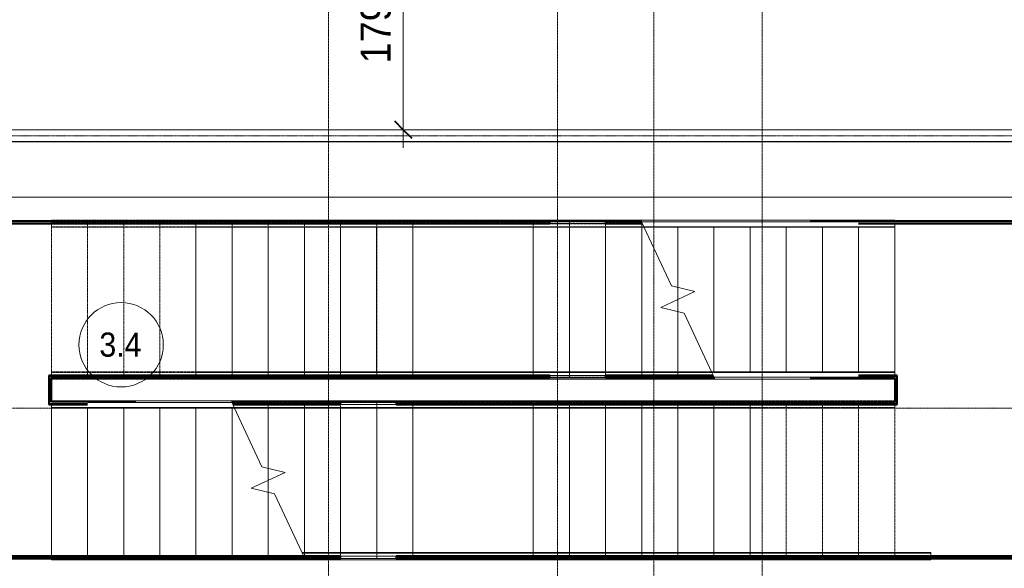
# Model space of a CAD drawing. Header units: millimetres. Extents: x 5617 to 183965, y 7718 to 172958.
# Tile 82 of 120: x 69762 to 77935, y 20870 to 25423. Entities that reach past the tile are written whole.
import ezdxf

# ---------------------------------------------------------------- set-up
doc = ezdxf.new("R2010")
doc.units = ezdxf.units.MM
for name, pattern in [('ADSK_Линия сетки', [25, 20, -2.5, 0, -2.5]), ('Линия сетки', [25, 20, -2.5, 0, -2.5]), ('Осевая', [14, 10, -2, 0, -2]), ('Сверху', [3.96875, 2.38125, -1.5875]), ('Штрих_3_1_5_', [4.5, 3, -1.5])]:
    doc.linetypes.add(name, pattern=pattern)
for name, color, linetype, lineweight in [('Кабельные лотки', 7, 'Continuous', 18), ('Лестницы', 7, 'Continuous', 18), ('Марки помещений', 7, 'Continuous', 20), ('Ограждение', 7, 'Continuous', 18), ('Осевая линия', 7, 'Осевая', 18), ('Оси', 7, 'Continuous', 9), ('Перекрытия', 7, 'Continuous', 18), ('Поручни', 7, 'Continuous', 18), ('Размеры', 7, 'Continuous', 9), ('Размеры-100', 7, 'Continuous', 9), ('Стены', 7, 'Continuous', 18), ('Стены разрез', 7, 'Continuous', 40), ('Стены штриховка', 7, 'Continuous', 40)]:
    doc.layers.add(name, color=color, linetype=linetype, lineweight=lineweight)
doc.styles.add('Arial', font='arial.ttf', dxfattribs={"width": 0.9, "height": 250})
doc.styles.add('Arial_3', font='arial.ttf', dxfattribs={"width": 0.9, "height": 200})
doc.dimstyles.new('Основной_2_5_мм', dxfattribs={"dimscale": 304.8, "dimtxt": 255.06485, "dimasz": 0.463911, "dimexe": 0.492126, "dimexo": 0.492126, "dimgap": 0.098425, "dimtad": 1, "dimdec": 0, "dimdsep": 46, "dimtxsty": 'Arial', "dimblk1": 'OBLIQUE', "dimblk2": 'OBLIQUE', "dimsah": 1, "dimcen": 0.09, "dimdle": 0.492126, "dimazin": 2, "dimtfac": 1, "dimtdec": 4, "dimtix": 1, "dimtmove": 0, "dimatfit": 3, "dimfxl": 1, "dimtvp": 1, "dimtolj": 1, "dimtzin": 0, "dimlwd": 20, "dimlwe": 20, "dimarcsym": 2})

# ---------------------------------------------------------------- blocks, each defined once
blk = doc.blocks.new('Ограждение - Ограждение-2688054-МКСС_К4_L05_18_600_')
at = {"layer": 'Поручни', "color": 254, "true_color": 0xcccccc}
for p, q in [((107196.5, 14211.1), (108699.6, 14211.1)), ((107217.7, 14156.1), (108699.6, 14156.1)), ((107220, 14151.1), (108699.6, 14151.1)), ((108699.6, 14211.1), (109399.6, 14211.1)), ((108699.6, 14156.1), (109399.6, 14156.1)), ((108699.6, 14151.1), (109399.6, 14151.1)), ((109399.6, 14211.1), (109699.6, 14211.1)), ((109399.6, 14156.1), (109699.6, 14156.1)), ((109399.6, 14151.1), (109699.6, 14151.1)), ((109699.6, 14211.1), (111499.6, 14211.1)), ((109699.6, 14156.1), (111499.6, 14156.1)), ((109699.6, 14151.1), (111499.6, 14151.1)), ((111499.6, 14211.1), (111499.6, 14201.5)), ((111499.6, 14181.5), (111499.6, 14156.1)), ((111499.6, 14156.1), (111499.6, 14151.1))]:
    blk.add_line(p, q, dxfattribs=at)
blk = doc.blocks.new('Ограждение - Ограждение-2688064-МКСС_К4_L05_18_600_')
at = {"layer": 'Поручни', "color": 254, "true_color": 0xcccccc}
for p, q in [((107779.2, 12951.9), (108699.6, 12951.9)), ((107781.5, 12946.9), (108699.6, 12946.9)), ((108699.6, 12951.9), (109399.6, 12951.9)), ((108699.6, 12946.9), (109399.6, 12946.9)), ((109399.6, 12951.9), (109699.6, 12951.9)), ((109399.6, 12946.9), (109699.6, 12946.9)), ((109699.6, 12951.9), (111499.6, 12951.9)), ((109699.6, 12946.9), (111499.6, 12946.9)), ((111499.6, 12951.9), (112999.6, 12951.9)), ((111499.6, 12946.9), (112999.6, 12946.9)), ((112999.6, 12951.9), (112999.6, 12946.9)), ((112999.6, 12946.9), (112999.6, 12921.5)), ((105699.6, 12891.9), (105699.6, 12901.5)), ((105699.6, 12891.9), (108699.6, 12891.9)), ((108699.6, 12891.9), (109399.6, 12891.9)), ((109399.6, 12891.9), (109699.6, 12891.9)), ((109699.6, 12891.9), (111499.6, 12891.9)), ((111499.6, 12891.9), (112999.6, 12891.9)), ((112999.6, 12901.5), (112999.6, 12891.9))]:
    blk.add_line(p, q, dxfattribs=at)
blk = doc.blocks.new('Ограждение - Ограждение-2688444-МКСС_К4_L05_18_600_')
at = {"layer": 'Поручни', "color": 254, "true_color": 0xcccccc}
for p, q in [((106899.4, 14447), (106899.4, 14452)), ((108699.4, 14452), (106899.4, 14452)), ((106899.4, 14421.6), (106899.4, 14447)), ((108699.4, 14447), (106899.4, 14447)), ((106899.4, 14392), (106899.4, 14401.6)), ((108699.4, 14392), (106899.4, 14392)), ((108999.4, 14452), (108699.4, 14452)), ((108999.4, 14447), (108699.4, 14447)), ((108999.4, 14392), (108699.4, 14392)), ((109699.4, 14452), (108999.4, 14452)), ((109699.4, 14447), (108999.4, 14447)), ((109699.4, 14392), (108999.4, 14392)), ((111179.2, 14452), (109699.4, 14452)), ((111181.5, 14447), (109699.4, 14447)), ((111202.7, 14392), (109699.4, 14392))]:
    blk.add_line(p, q, dxfattribs=at)
blk = doc.blocks.new('Ограждение - Ограждение-2688448-МКСС_К4_L05_18_600_')
at = {"layer": 'Поручни', "color": 254, "true_color": 0xcccccc}
for p, q in [((106899.4, 15701.5), (106899.4, 15711.2)), ((108699.4, 15711.2), (106899.4, 15711.2)), ((108999.4, 15711.2), (108699.4, 15711.2)), ((109699.4, 15711.2), (108999.4, 15711.2)), ((110596.5, 15711.2), (109699.4, 15711.2)), ((106899.4, 15656.2), (106899.4, 15681.5)), ((106899.4, 15651.2), (106899.4, 15656.2)), ((108699.4, 15656.2), (106899.4, 15656.2)), ((108699.4, 15651.2), (106899.4, 15651.2)), ((108999.4, 15656.2), (108699.4, 15656.2)), ((108999.4, 15651.2), (108699.4, 15651.2)), ((109699.4, 15656.2), (108999.4, 15656.2)), ((109699.4, 15651.2), (108999.4, 15651.2)), ((110617.7, 15656.2), (109699.4, 15656.2)), ((110620, 15651.2), (109699.4, 15651.2))]:
    blk.add_line(p, q, dxfattribs=at)
blk = doc.blocks.new('Ограждение - Ограждение-2688753-МКСС_К4_L05_18_600_')
at = {"layer": 'Ограждение', "color": 254, "linetype": 'Сверху', "true_color": 0xcccccc}
for p, q in [((107196.5, 14211.1), (108699.6, 14211.1)), ((107199, 14196.1), (108699.6, 14196.1)), ((107206, 14181.1), (108699.6, 14181.1)), ((107217.7, 14156.1), (108699.6, 14156.1)), ((107220, 14151.1), (108699.6, 14151.1)), ((107679.6, 14201.1), (108699.6, 14201.1)), ((108699.6, 14211.1), (109399.6, 14211.1)), ((108699.6, 14201.1), (109399.6, 14201.1)), ((108699.6, 14196.1), (109399.6, 14196.1)), ((108699.6, 14181.1), (109399.6, 14181.1)), ((108699.6, 14156.1), (109399.6, 14156.1)), ((108699.6, 14151.1), (109399.6, 14151.1)), ((109399.6, 14211.1), (109699.6, 14211.1)), ((109399.6, 14201.1), (109699.6, 14201.1)), ((109399.6, 14196.1), (109699.6, 14196.1)), ((109399.6, 14181.1), (109699.6, 14181.1)), ((109399.6, 14156.1), (109699.6, 14156.1)), ((109399.6, 14151.1), (109699.6, 14151.1)), ((109699.6, 14211.1), (112699.6, 14211.1)), ((109699.6, 14201.1), (112699.6, 14201.1)), ((109699.6, 14196.1), (112699.6, 14196.1)), ((109699.6, 14181.1), (112699.6, 14181.1)), ((109699.6, 14156.1), (112699.6, 14156.1)), ((109699.6, 14151.1), (112699.6, 14151.1)), ((112699.6, 14211.1), (112699.6, 14181.1)), ((112699.6, 14201.1), (112699.6, 14151.1)), ((112699.6, 14196.1), (112699.6, 14156.1))]:
    blk.add_line(p, q, dxfattribs=at)
at = {"layer": 'Поручни', "color": 254, "true_color": 0xcccccc}
for p, q in [((105699.6, 14211.1), (107196.5, 14211.1)), ((105699.6, 14156.1), (105699.6, 14181.5)), ((105699.6, 14151.1), (105699.6, 14156.1)), ((105699.6, 14156.1), (107217.7, 14156.1)), ((105699.6, 14151.1), (107220, 14151.1)), ((105999.6, 14196.1), (107199, 14196.1)), ((107196.5, 14201.5), (107196.5, 14211.1)), ((107196.5, 14201.5), (107196.5, 14211.1)), ((107199, 14196.1), (107196.5, 14201.5)), ((107199, 14196.1), (107196.5, 14201.5)), ((107217.7, 14156.1), (107199, 14196.1)), ((107217.7, 14156.1), (107199, 14196.1)), ((107217.7, 14156.1), (107199, 14196.1)), ((107220, 14151.1), (107217.7, 14156.1))]:
    blk.add_line(p, q, dxfattribs=at)
blk = doc.blocks.new('Ограждение - Ограждение-2688768-МКСС_К4_L05_18_600_')
at = {"layer": 'Ограждение', "color": 254, "linetype": 'Сверху', "true_color": 0xcccccc}
for p, q in [((105699.6, 14402), (105699.6, 14452)), ((108699.6, 14452), (105699.6, 14452)), ((105699.6, 14407), (105699.6, 14447)), ((108699.6, 14447), (105699.6, 14447)), ((105699.6, 14392), (105699.6, 14422)), ((108699.6, 14422), (105699.6, 14422)), ((108699.6, 14407), (105699.6, 14407)), ((108699.6, 14402), (105699.6, 14402)), ((108699.6, 14392), (105699.6, 14392)), ((108999.6, 14452), (108699.6, 14452)), ((108999.6, 14447), (108699.6, 14447)), ((108999.6, 14422), (108699.6, 14422)), ((108999.6, 14407), (108699.6, 14407)), ((108999.6, 14402), (108699.6, 14402)), ((108999.6, 14392), (108699.6, 14392)), ((109699.6, 14452), (108999.6, 14452)), ((109699.6, 14447), (108999.6, 14447)), ((109699.6, 14422), (108999.6, 14422)), ((109699.6, 14407), (108999.6, 14407)), ((109699.6, 14402), (108999.6, 14402)), ((109699.6, 14392), (108999.6, 14392)), ((111179.2, 14452), (109699.6, 14452)), ((111181.5, 14447), (109699.6, 14447)), ((111193.2, 14422), (109699.6, 14422)), ((111200.2, 14407), (109699.6, 14407)), ((110719.6, 14402), (109699.6, 14402)), ((111202.7, 14392), (109699.6, 14392))]:
    blk.add_line(p, q, dxfattribs=at)
at = {"layer": 'Поручни', "color": 254, "true_color": 0xcccccc}
for p, q in [((111179.2, 14452), (111181.5, 14447)), ((112699.6, 14452), (111179.2, 14452)), ((111181.5, 14447), (111200.2, 14407)), ((111181.5, 14447), (111200.2, 14407)), ((111181.5, 14447), (111200.2, 14407)), ((112699.6, 14447), (111181.5, 14447)), ((111200.2, 14407), (111202.7, 14401.6)), ((111200.2, 14407), (111202.7, 14401.6)), ((112399.6, 14407), (111200.2, 14407)), ((111202.7, 14401.6), (111202.7, 14392)), ((111202.7, 14401.6), (111202.7, 14392)), ((112699.6, 14392), (111202.7, 14392)), ((112699.6, 14452), (112699.6, 14447)), ((112699.6, 14447), (112699.6, 14421.6))]:
    blk.add_line(p, q, dxfattribs=at)
blk = doc.blocks.new('Ограждение - Ограждение-2688772-МКСС_К4_L05_18_600_')
at = {"layer": 'Ограждение', "color": 254, "linetype": 'Сверху', "true_color": 0xcccccc}
for p, q in [((105699.6, 15681.2), (105699.6, 15711.2)), ((108699.6, 15711.2), (105699.6, 15711.2)), ((105699.6, 15651.2), (105699.6, 15701.2)), ((108699.6, 15701.2), (105699.6, 15701.2)), ((105699.6, 15656.2), (105699.6, 15696.2)), ((108699.6, 15696.2), (105699.6, 15696.2)), ((108999.6, 15711.2), (108699.6, 15711.2)), ((108999.6, 15701.2), (108699.6, 15701.2)), ((108999.6, 15696.2), (108699.6, 15696.2)), ((109699.6, 15711.2), (108999.6, 15711.2)), ((109699.6, 15701.2), (108999.6, 15701.2)), ((109699.6, 15696.2), (108999.6, 15696.2)), ((110596.5, 15711.2), (109699.6, 15711.2)), ((110596.7, 15701.2), (109699.6, 15701.2)), ((110599, 15696.2), (109699.6, 15696.2)), ((108699.6, 15681.2), (105699.6, 15681.2)), ((108699.6, 15656.2), (105699.6, 15656.2)), ((108699.6, 15651.2), (105699.6, 15651.2)), ((108999.6, 15681.2), (108699.6, 15681.2)), ((108999.6, 15656.2), (108699.6, 15656.2)), ((108999.6, 15651.2), (108699.6, 15651.2)), ((109699.6, 15681.2), (108999.6, 15681.2)), ((109699.6, 15656.2), (108999.6, 15656.2)), ((109699.6, 15651.2), (108999.6, 15651.2)), ((110606, 15681.2), (109699.6, 15681.2)), ((110617.7, 15656.2), (109699.6, 15656.2)), ((110620, 15651.2), (109699.6, 15651.2))]:
    blk.add_line(p, q, dxfattribs=at)
at = {"layer": 'Поручни', "color": 254, "true_color": 0xcccccc}
for p, q in [((110596.5, 15711.2), (110596.5, 15701.6)), ((110596.5, 15711.2), (110596.5, 15701.6)), ((112699.6, 15711.2), (110596.5, 15711.2)), ((110596.5, 15701.6), (110599, 15696.2)), ((110596.5, 15701.6), (110599, 15696.2)), ((110596.7, 15701.2), (110599, 15696.2)), ((110599.7, 15701.2), (110596.7, 15701.2)), ((110599, 15696.2), (110617.7, 15656.2)), ((110599, 15696.2), (110617.7, 15656.2)), ((110599, 15696.2), (110617.7, 15656.2)), ((112399.6, 15696.2), (110599, 15696.2)), ((112699.6, 15711.2), (112699.6, 15701.5)), ((110617.7, 15656.2), (110620, 15651.2)), ((112699.6, 15656.2), (110617.7, 15656.2)), ((112699.6, 15651.2), (110620, 15651.2)), ((112699.6, 15681.5), (112699.6, 15656.2)), ((112699.6, 15656.2), (112699.6, 15651.2))]:
    blk.add_line(p, q, dxfattribs=at)
blk = doc.blocks.new('135_SLK_K4_AR_rvt-1-МКСС_К4_L05_18_600_')
at = {"layer": 'Лестницы', "color": 254, "linetype": 'Сверху', "true_color": 0xcccccc}
for p, q in [((120050, 22450), (120050, 23750)), ((123050, 23750), (120050, 23750)), ((120350, 22450), (120350, 23750)), ((120350, 22450), (120350, 23750)), ((120650, 22450), (120650, 23750)), ((120650, 22450), (120650, 23750)), ((120950, 22450), (120950, 23750)), ((120950, 22450), (120950, 23750)), ((121250, 22450), (121250, 23750)), ((121250, 22450), (121250, 23750)), ((121550, 22450), (121550, 23750)), ((121550, 22450), (121550, 23750)), ((121850, 22450), (121850, 23750)), ((121850, 22450), (121850, 23750)), ((122150, 22450), (122150, 23750)), ((122150, 22450), (122150, 23750)), ((122450, 22450), (122450, 23750)), ((122450, 22450), (122450, 23750)), ((122750, 22450), (122750, 23750)), ((122750, 22450), (122750, 23750)), ((124050, 23750), (123050, 23750)), ((123050, 22450), (123050, 23750)), ((123050, 22450), (123050, 23750)), ((124050, 22450), (124050, 23750)), ((124946.9, 23750), (124050, 23750)), ((124050, 22450), (124050, 23750)), ((124350, 22450), (124350, 23750)), ((124350, 22450), (124350, 23750)), ((124650, 22450), (124650, 23750)), ((124650, 22450), (124650, 23750)), ((124950, 22450), (124950, 23743.4)), ((124950, 22450), (124950, 23743.4)), ((125250, 23100), (125250, 23200.5)), ((125250, 23100), (125250, 23200.5)), ((125250, 22470), (125250, 22999.6)), ((125250, 22470), (125250, 22999.6)), ((123050, 22450), (120050, 22450)), ((123050, 22450), (124050, 22450)), ((124950, 22450), (124050, 22450)), ((122150, 22250), (123050, 22250)), ((122150, 22250), (122150, 20956.6)), ((122150, 22250), (122150, 20956.6)), ((122450, 22250), (122450, 20950)), ((122450, 22250), (122450, 20950)), ((122750, 22250), (122750, 20950)), ((122750, 22250), (122750, 20950)), ((124050, 22250), (123050, 22250)), ((123050, 22250), (123050, 20950)), ((123050, 22250), (123050, 20950)), ((124050, 22250), (124050, 20950)), ((124050, 22250), (127050, 22250)), ((124050, 22250), (124050, 20950)), ((124350, 22250), (124350, 20950)), ((124350, 22250), (124350, 20950)), ((124650, 22250), (124650, 20950)), ((124650, 22250), (124650, 20950)), ((124950, 22250), (124950, 20950)), ((124950, 22250), (124950, 20950)), ((125250, 22250), (125250, 20950)), ((125250, 22250), (125250, 20950)), ((125550, 22250), (125550, 20950)), ((125550, 22250), (125550, 20950)), ((125850, 22250), (125850, 20950)), ((125850, 22250), (125850, 20950)), ((126150, 22250), (126150, 20950)), ((126150, 22250), (126150, 20950)), ((126450, 22250), (126450, 20950)), ((126450, 22250), (126450, 20950)), ((126750, 22250), (126750, 20950)), ((126750, 22250), (126750, 20950)), ((127050, 22250), (127050, 20950)), ((121850, 22230), (121850, 21700.4)), ((121850, 22230), (121850, 21700.4)), ((121850, 21600), (121850, 21499.5)), ((121850, 21600), (121850, 21499.5)), ((122153.1, 20950), (123050, 20950)), ((123050, 20950), (124050, 20950)), ((124050, 20950), (127050, 20950))]:
    blk.add_line(p, q, dxfattribs=at)
at = {"layer": 'Лестницы', "color": 254, "true_color": 0xcccccc}
for p, q in [((124949.9, 23750), (124946.9, 23750)), ((124946.9, 23750), (124949.4, 23744.6)), ((124968.1, 23704.6), (125197.2, 23213.3)), ((121249.8, 22500.4), (121249.8, 23699.6)), ((121549.8, 22500.4), (121549.8, 23699.6)), ((121849.8, 22500.4), (121849.8, 23699.6)), ((122149.8, 22500.4), (122149.8, 23699.6)), ((122449.8, 22500.4), (122449.8, 23699.6)), ((122749.8, 22500.4), (122749.8, 23699.6)), ((123049.8, 22500.4), (123049.8, 23699.6)), ((124049.8, 22500.4), (124049.8, 23699.6)), ((124349.8, 22500.4), (124349.8, 23699.6)), ((124649.8, 22500.4), (124649.8, 23699.6)), ((124949.8, 22500.4), (124949.8, 23699.6)), ((125250, 23200.5), (125250, 23699.6)), ((125550, 22500.4), (125550, 23699.6)), ((125850, 22500.4), (125850, 23699.6)), ((126150, 22500.4), (126150, 23699.6)), ((126450, 22500.4), (126450, 23699.6)), ((126750, 22500.4), (126750, 23699.6)), ((127050, 22500.4), (127050, 23699.6)), ((125197.2, 23213.3), (125391.6, 23166.1)), ((125391.6, 23166.1), (125108.4, 23034)), ((125249.8, 23099.9), (125249.8, 23200.6)), ((125250, 22999.6), (125250, 23100)), ((125108.4, 23034), (125302.8, 22986.8)), ((125249.8, 22500.4), (125249.8, 22999.7)), ((125302.8, 22986.8), (125531.9, 22495.4)), ((125550.6, 22455.4), (125553.1, 22450)), ((121549.4, 22244.6), (121546.9, 22250)), ((120050, 22199.6), (120050, 20970)), ((120350, 22199.6), (120350, 20970)), ((120650, 22199.6), (120650, 20970)), ((120950, 22199.6), (120950, 20970)), ((121250, 22199.6), (121250, 20970)), ((121550, 22199.6), (121550, 20970)), ((121797.2, 21713.2), (121568.1, 22204.6)), ((121850, 22199.6), (121850, 21700.4)), ((122150, 22199.6), (122150, 21000.4)), ((122450, 22199.6), (122450, 21000.4)), ((122750, 22199.6), (122750, 21000.4)), ((123050, 22199.6), (123050, 21000.4)), ((124050, 22199.6), (124050, 21000.4)), ((124350, 22199.6), (124350, 21000.4)), ((124650, 22199.6), (124650, 21000.4)), ((124950, 22199.6), (124950, 21000.4)), ((125250, 22199.6), (125250, 21000.4)), ((125550, 22199.6), (125550, 21000.4)), ((125850, 22199.6), (125850, 21000.4)), ((121708.4, 21533.9), (121991.6, 21666)), ((121991.6, 21666), (121797.2, 21713.2)), ((121850, 21700.4), (121850, 21600)), ((121850, 21600), (121850, 21499.5)), ((121902.8, 21486.7), (121708.4, 21533.9)), ((121850, 21499.5), (121850, 20970)), ((122153.1, 20950), (121902.8, 21486.7)), ((122150, 20956.6), (122150, 20950)), ((122150, 20950), (122153.1, 20950))]:
    blk.add_line(p, q, dxfattribs=at)
at = {"layer": 'Лестницы', "color": 254, "linetype": 'Штрих_3_1_5_', "true_color": 0xcccccc}
for p, q in [((121549.8, 22500.4), (121549.8, 23699.6)), ((121849.8, 22500.4), (121849.8, 23699.6)), ((122149.8, 22500.4), (122149.8, 23699.6)), ((122449.8, 22500.4), (122449.8, 23699.6)), ((122749.8, 22500.4), (122749.8, 23699.6)), ((123049.8, 22500.4), (123049.8, 23699.6)), ((124049.8, 22500.4), (124049.8, 23699.6)), ((124349.8, 22500.4), (124349.8, 23699.6)), ((124649.8, 22500.4), (124649.8, 23699.6)), ((124949.8, 22500.4), (124949.8, 23699.6)), ((125250, 23200.5), (125250, 23699.6)), ((125550, 22500.4), (125550, 23699.6)), ((125850, 22500.4), (125850, 23699.6)), ((126150, 22500.4), (126150, 23699.6)), ((126450, 22500.4), (126450, 23699.6)), ((126750, 22500.4), (126750, 23699.6)), ((127050, 22500.4), (127050, 23699.6)), ((125249.8, 23099.9), (125249.8, 23200.6)), ((125250, 22999.6), (125250, 23100)), ((125249.8, 22500.4), (125249.8, 22999.7)), ((120050, 22199.6), (120050, 20970)), ((120350, 22199.6), (120350, 20970)), ((120650, 22199.6), (120650, 20970)), ((120950, 22199.6), (120950, 20970)), ((121250, 22199.6), (121250, 20970)), ((121550, 22199.6), (121550, 20970)), ((121850, 22199.6), (121850, 21700.4)), ((122150, 22199.6), (122150, 21000.4)), ((122450, 22199.6), (122450, 21000.4)), ((122750, 22199.6), (122750, 21000.4)), ((123050, 22199.6), (123050, 21000.4)), ((124050, 22199.6), (124050, 21000.4)), ((124350, 22199.6), (124350, 21000.4)), ((124650, 22199.6), (124650, 21000.4)), ((124950, 22199.6), (124950, 21000.4)), ((125250, 22199.6), (125250, 21000.4)), ((125550, 22199.6), (125550, 21000.4)), ((121850, 21700.4), (121850, 21600)), ((121850, 21600), (121850, 21499.5)), ((121850, 21499.5), (121850, 20970)), ((122150, 20956.6), (122150, 20950))]:
    blk.add_line(p, q, dxfattribs=at)
at = {"layer": 'Перекрытия', "color": 254, "true_color": 0xcccccc}
for p, q in [((118450, 23950), (130450, 23950)), ((121249.8, 22500.4), (121249.8, 23699.6)), ((125850, 22199.6), (125850, 21000.4))]:
    blk.add_line(p, q, dxfattribs=at)
at = {"layer": 'Стены', "color": 254, "true_color": 0xcccccc}
for p, q in [((124187.5, 23750), (124650, 23750)), ((124650, 23730), (124187.5, 23730)), ((124187.5, 22470), (124650, 22470)), ((124650, 22450), (124187.5, 22450)), ((122450, 22250), (122912.5, 22250)), ((122912.5, 22230), (122450, 22230)), ((122450, 20970), (122912.5, 20970)), ((122912.5, 20950), (122450, 20950))]:
    blk.add_line(p, q, dxfattribs=at)
at = {"layer": 'Стены разрез', "color": 254, "true_color": 0xcccccc}
for p, q in [((124187.5, 23750), (118465, 23750)), ((118465, 23730), (124187.5, 23730)), ((124187.5, 23730), (124187.5, 23750)), ((124950, 23750), (124650, 23750)), ((124650, 23750), (124650, 23730)), ((124650, 23730), (124956.2, 23730)), ((130235, 23750), (126349.4, 23750)), ((126749.4, 23730), (130235, 23730)), ((124187.5, 22470), (120030, 22470)), ((120030, 22470), (120030, 22465)), ((120030, 22465), (120030, 22450)), ((120030, 22450), (120030, 22250)), ((120050, 22250), (120050, 22450)), ((120050, 22450), (124187.5, 22450)), ((124187.5, 22450), (124187.5, 22470)), ((125543.7, 22470), (124650, 22470)), ((124650, 22470), (124650, 22450)), ((124650, 22450), (125550.1, 22450)), ((126349.4, 22450), (127050, 22450)), ((127070, 22470), (126749.4, 22470)), ((127050, 22450), (127050, 22250)), ((127070, 22465), (127070, 22470)), ((127070, 22450), (127070, 22465)), ((127070, 22250), (127070, 22450)), ((120030, 22250), (120030, 22235)), ((120030, 22235), (120030, 22230)), ((120750.6, 22250), (120050, 22250)), ((122450, 22250), (121549.9, 22250)), ((122450, 22230), (122450, 22250)), ((127050, 22250), (122912.5, 22250)), ((122912.5, 22250), (122912.5, 22230)), ((127070, 22235), (127070, 22250)), ((127070, 22230), (127070, 22235)), ((120030, 22230), (120350.6, 22230)), ((121556.3, 22230), (122450, 22230)), ((122912.5, 22230), (127070, 22230)), ((122450, 20970), (118470, 20970)), ((118470, 20950), (122450, 20950)), ((122450, 20950), (122450, 20970)), ((128630, 20970), (122912.5, 20970)), ((122912.5, 20970), (122912.5, 20950)), ((122912.5, 20950), (128650, 20950))]:
    blk.add_line(p, q, dxfattribs=at)
at = {"layer": 'Стены штриховка', "color": 254, "true_color": 0xcccccc}
for p, q in [((118465, 23735), (124187.5, 23735)), ((124650, 23735), (124953.9, 23735)), ((126749.4, 23735), (130235, 23735)), ((120035, 22450), (120035, 22465)), ((124187.5, 22465), (120035, 22465)), ((120035, 22450), (120035, 22250)), ((125545.3, 22465), (124650, 22465)), ((127065, 22465), (126749.4, 22465)), ((127065, 22465), (127065, 22450)), ((127065, 22250), (127065, 22450)), ((120035, 22235), (120035, 22250)), ((120035, 22235), (120350.6, 22235)), ((121554.7, 22235), (122450, 22235)), ((122912.5, 22235), (127065, 22235)), ((127065, 22250), (127065, 22235)), ((122450, 20965), (118470, 20965)), ((128635, 20965), (122912.5, 20965))]:
    blk.add_line(p, q, dxfattribs=at)
at = {"layer": 'Ограждение', "color": 254, "lineweight": 18, "true_color": 0xcccccc}
for name in ['Ограждение - Ограждение-2688772-МКСС_К4_L05_18_600_', 'Ограждение - Ограждение-2688448-МКСС_К4_L05_18_600_', 'Ограждение - Ограждение-2688768-МКСС_К4_L05_18_600_', 'Ограждение - Ограждение-2688444-МКСС_К4_L05_18_600_', 'Ограждение - Ограждение-2688753-МКСС_К4_L05_18_600_', 'Ограждение - Ограждение-2688054-МКСС_К4_L05_18_600_', 'Ограждение - Ограждение-2688064-МКСС_К4_L05_18_600_']:
    blk.add_blockref(name, (14350.4, 8048.5), dxfattribs=at)
blk = doc.blocks.new('050_Марка_Помещение - Номер-620969-МКСС_К4_L05_18_600_')
at = {"layer": 'Марки помещений'}
blk.add_circle((0, 0), 3.5, dxfattribs=at)
blk = doc.blocks.new('DIMBLOCK30-МКСС_К4_L05_18_600_')
at = {"layer": 'Размеры-100', "lineweight": 20, "transparency": 16777216}
for p, q in [((72945.3, 26450), (72945.3, 24360)), ((72945.3, 26300), (72895.3, 26300)), ((72945.3, 26300), (73095.3, 26300)), ((72945.3, 24510), (72895.3, 24510)), ((72945.3, 24510), (73095.3, 24510))]:
    blk.add_line(p, q, dxfattribs=at)
at = {"layer": 'Размеры-100', "lineweight": 40, "transparency": 16777216}
for p, q in [((72945.3, 26300), (72874.6, 26370.7)), ((72945.3, 26300), (73016, 26229.3)), ((72945.3, 24510), (72874.6, 24580.7)), ((72945.3, 24510), (73016, 24439.3))]:
    blk.add_line(p, q, dxfattribs=at)
at = {"layer": 'Размеры-100', "color": 0, "lineweight": 20, "transparency": 16777216, "insert": (72590.7, 25059.7), "char_height": 250, "width": 828.765, "attachment_point": 1, "rotation": 90, "line_spacing_factor": 0.941778, "style": 'Arial'}
blk.add_mtext('1790', dxfattribs=at)
blk = doc.blocks.new('_Oblique')
at = {"color": 0, "linetype": 'ByBlock', "lineweight": -2}
blk.add_line((-0.5, -0.5), (0.5, 0.5), dxfattribs=at)

msp = doc.modelspace()

# ---------------------------------------------------------------- linework, layer by layer
at = {"layer": 'Кабельные лотки', "color": 96, "true_color": 0x008000}
for p, q in [((66088, 24510), (81119.8, 24510)), ((66088, 24507.5), (81119.8, 24507.5)), ((66088, 24412.5), (81119.8, 24412.5)), ((66088, 24410), (81119.8, 24410))]:
    msp.add_line(p, q, dxfattribs=at)
at = {"layer": 'Осевая линия'}
msp.add_line((66088, 24460), (81119.8, 24460), dxfattribs=at)
at = {"layer": 'Оси', "linetype": 'Линия сетки'}
for p, q in [((72324.8, 12025.7), (72324.8, 33150)), ((74224.8, 13295.7), (74224.8, 33150)), ((75024.8, 12025.7), (75024.8, 33150)), ((75924.8, 12025.7), (75924.8, 33150))]:
    msp.add_line(p, q, dxfattribs=at)
at = {"layer": 'Оси', "linetype": 'ADSK_Линия сетки'}
msp.add_line((86966.3, 22200), (26901, 22200), dxfattribs=at)

# ---------------------------------------------------------------- block references
at = {"lineweight": 5}
msp.add_blockref('135_SLK_K4_AR_rvt-1-МКСС_К4_L05_18_600_', (-50025.2, 0), dxfattribs=at)
at = {"layer": 'Марки помещений', "xscale": 99.99999999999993, "yscale": 99.99999999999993, "zscale": 99.99999999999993}
msp.add_blockref('050_Марка_Помещение - Номер-620969-МКСС_К4_L05_18_600_', (70603.8, 22724.6), dxfattribs=at)

# ---------------------------------------------------------------- texts
at = {"layer": 'Марки помещений', "lineweight": 9, "insert": (70423.1, 22826.4), "char_height": 200, "width": 432.911, "attachment_point": 1, "style": 'Arial_3'}
msp.add_mtext('3.4', dxfattribs=at)

# ---------------------------------------------------------------- dimensions: what is measured, and where the dimension line sits
at = {"layer": 'Размеры', "lineweight": 20}
dim = msp.add_linear_dim(base=(72945.3, 24510), p1=(73045.3, 26300), p2=(73045.3, 24510), angle=90, dimstyle='Основной_2_5_мм', override={"dimpost": '<>', "dimfxl": 1790}, dxfattribs=at)
dim.commit()
dim.dimension.update_dxf_attribs({"geometry": 'DIMBLOCK30-МКСС_К4_L05_18_600_', "text_midpoint": (72787.7, 25405)})

doc.saveas('drawing.dxf')
